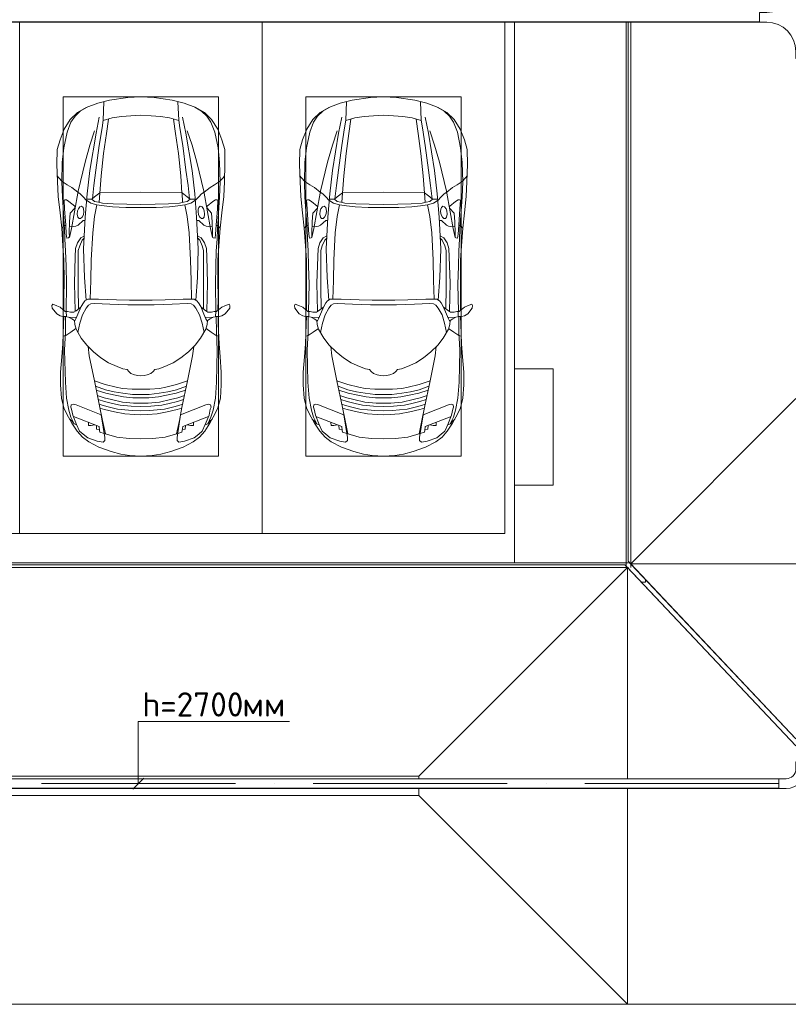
# Model space of a CAD drawing. Header units: millimetres. Extents: x -32229 to 192519, y -13689 to 125138.
# Tile 90 of 183: x 14135 to 22057, y 94200 to 104346. Entities that reach past the tile are written whole.
import ezdxf

# ---------------------------------------------------------------- set-up
doc = ezdxf.new("R2010")
doc.units = ezdxf.units.MM
doc.linetypes.add('ADSK_Осевая', pattern=[2800, 2000, -400, 0, -400])
doc.layers.add('A-DETL-____-OTLN', color=7, linetype='Continuous', lineweight=9, true_color=0x00a600)
for name, color, linetype, lineweight in [('A-DETL-GENF-OTLN', 7, 'Continuous', 18), ('A-FLOR-____-OTLN', 7, 'Continuous', 18), ('A-GENM-____-OTLN', 7, 'Continuous', 18), ('C-PRKG-____-OTLN', 7, 'Continuous', 18), ('E-CABL-TRAY-CNTR', 7, 'ADSK_Осевая', 18), ('E-CABL-TRAY-OTLN', 7, 'Continuous', 18), ('G-____-____-TEXT', 7, 'Continuous', 9), ('S-COLS-____-MCUT', 7, 'Continuous', 40)]:
    doc.layers.add(name, color=color, linetype=linetype, lineweight=lineweight)
doc.styles.add('ISOCPEUR', font='isocpeur.ttf', dxfattribs={"height": 250})

# ---------------------------------------------------------------- blocks, each defined once
blk = doc.blocks.new('АР_Машиноместо - 4900x2400_М__5300х2500_-V154--01 ЭЛ')
at = {"layer": 'A-DETL-GENF-OTLN', "color": 253, "lineweight": 13, "true_color": 0xaaaaaa}
for p, q in [((1133, -806), (1044, -819)), ((1250, -800), (1133, -806)), ((1250, -800), (1367, -806)), ((1367, -806), (1456, -819)), ((816, -891), (712, -946)), ((943, -845), (816, -891)), ((1044, -819), (943, -845)), ((1456, -819), (1557, -845)), ((1557, -845), (1684, -891)), ((1684, -891), (1788, -946)), ((647, -993), (593, -1057)), ((712, -946), (647, -993)), ((701, -989), (655, -1024)), ((800, -953), (701, -989)), ((859, -944), (800, -953)), ((841, -1226), (878, -991)), ((878, -959), (859, -944)), ((1000, -994), (871, -1031)), ((878, -991), (878, -959)), ((1127, -980), (1000, -994)), ((1250, -978), (1127, -980)), ((1250, -978), (1373, -980)), ((1373, -980), (1500, -994)), ((1500, -994), (1629, -1031)), ((1622, -959), (1641, -944)), ((1622, -991), (1622, -959)), ((1659, -1226), (1622, -991)), ((1641, -944), (1700, -953)), ((1700, -953), (1799, -989)), ((1788, -946), (1853, -993)), ((1799, -989), (1845, -1024)), ((1853, -993), (1907, -1057)), ((593, -1057), (539, -1140)), ((618, -1057), (587, -1126)), ((655, -1024), (618, -1057)), ((883, -1027), (854, -1167)), ((1617, -1027), (1646, -1167)), ((1845, -1024), (1882, -1057)), ((1882, -1057), (1913, -1126)), ((1907, -1057), (1961, -1140)), ((539, -1140), (487, -1232)), ((540, -1160), (516, -1180)), ((561, -1133), (540, -1160)), ((587, -1126), (548, -1220)), ((589, -1122), (561, -1133)), ((854, -1167), (827, -1301)), ((1646, -1167), (1673, -1301)), ((1911, -1122), (1939, -1133)), ((1913, -1126), (1952, -1220)), ((1939, -1133), (1960, -1160)), ((1960, -1160), (1984, -1180)), ((1961, -1140), (2013, -1232)), ((456, -1296), (431, -1397)), ((487, -1232), (456, -1296)), ((535, -1281), (527, -1305)), ((527, -1305), (532, -1326)), ((548, -1220), (535, -1281)), ((581, -1327), (841, -1226)), ((827, -1301), (770, -1576)), ((876, -1279), (828, -1294)), ((925, -1302), (859, -1321)), ((979, -1255), (876, -1279)), ((1007, -1284), (925, -1302)), ((1084, -1236), (979, -1255)), ((1084, -1275), (1007, -1284)), ((1148, -1312), (1035, -1323)), ((1183, -1227), (1084, -1236)), ((1159, -1268), (1084, -1275)), ((1250, -1309), (1148, -1312)), ((1250, -1267), (1159, -1268)), ((1250, -1224), (1183, -1227)), ((1250, -1224), (1317, -1227)), ((1250, -1267), (1341, -1268)), ((1250, -1309), (1352, -1312)), ((1317, -1227), (1416, -1236)), ((1341, -1268), (1416, -1275)), ((1352, -1312), (1465, -1323)), ((1416, -1236), (1521, -1255)), ((1416, -1275), (1493, -1284)), ((1493, -1284), (1575, -1302)), ((1521, -1255), (1624, -1279)), ((1575, -1302), (1641, -1321)), ((1624, -1279), (1672, -1294)), ((1919, -1327), (1659, -1226)), ((1673, -1301), (1730, -1576)), ((1952, -1220), (1965, -1281)), ((1965, -1281), (1973, -1305)), ((1973, -1305), (1968, -1326)), ((2013, -1232), (2044, -1296)), ((2044, -1296), (2069, -1397)), ((431, -1397), (422, -1534)), ((532, -1326), (554, -1333)), ((554, -1333), (581, -1327)), ((871, -1401), (800, -1425)), ((874, -1361), (810, -1383)), ((859, -1321), (820, -1334)), ((945, -1381), (871, -1401)), ((958, -1341), (874, -1361)), ((1059, -1355), (945, -1381)), ((1035, -1323), (958, -1341)), ((1070, -1410), (986, -1426)), ((1174, -1344), (1059, -1355)), ((1168, -1400), (1070, -1410)), ((1250, -1400), (1168, -1400)), ((1250, -1345), (1174, -1344)), ((1250, -1345), (1326, -1344)), ((1250, -1400), (1332, -1400)), ((1326, -1344), (1441, -1355)), ((1332, -1400), (1430, -1410)), ((1430, -1410), (1514, -1426)), ((1441, -1355), (1555, -1381)), ((1465, -1323), (1542, -1341)), ((1542, -1341), (1626, -1361)), ((1555, -1381), (1629, -1401)), ((1626, -1361), (1690, -1383)), ((1629, -1401), (1700, -1425)), ((1641, -1321), (1680, -1334)), ((1946, -1333), (1919, -1327)), ((1968, -1326), (1946, -1333)), ((2069, -1397), (2078, -1534)), ((884, -1481), (782, -1518)), ((887, -1447), (790, -1477)), ((995, -1509), (882, -1536)), ((973, -1460), (884, -1481)), ((986, -1426), (887, -1447)), ((1062, -1446), (973, -1460)), ((1060, -1496), (995, -1509)), ((1159, -1489), (1060, -1496)), ((1164, -1435), (1062, -1446)), ((1250, -1488), (1159, -1489)), ((1250, -1435), (1164, -1435)), ((1250, -1435), (1336, -1435)), ((1250, -1488), (1341, -1489)), ((1336, -1435), (1438, -1446)), ((1341, -1489), (1440, -1496)), ((1438, -1446), (1527, -1460)), ((1440, -1496), (1505, -1509)), ((1505, -1509), (1618, -1536)), ((1514, -1426), (1613, -1447)), ((1527, -1460), (1616, -1481)), ((1613, -1447), (1710, -1477)), ((1616, -1481), (1718, -1518)), ((422, -1534), (422, -1663)), ((770, -1576), (718, -1834)), ((882, -1536), (770, -1576)), ((1618, -1536), (1730, -1576)), ((1730, -1576), (1782, -1834)), ((2078, -1534), (2078, -1663)), ((422, -1663), (435, -1821)), ((1004, -1721), (917, -1761)), ((1065, -1700), (1004, -1721)), ((1107, -1690), (1065, -1700)), ((1124, -1671), (1107, -1690)), ((1147, -1651), (1124, -1671)), ((1185, -1636), (1147, -1651)), ((1218, -1629), (1185, -1636)), ((1218, -1629), (1250, -1627)), ((1282, -1629), (1250, -1627)), ((1282, -1629), (1315, -1636)), ((1315, -1636), (1353, -1651)), ((1353, -1651), (1376, -1671)), ((1376, -1671), (1393, -1690)), ((1393, -1690), (1435, -1700)), ((1435, -1700), (1496, -1721)), ((1496, -1721), (1583, -1761)), ((2078, -1663), (2065, -1821)), ((435, -1821), (445, -1957)), ((838, -1812), (761, -1872)), ((917, -1761), (838, -1812)), ((1583, -1761), (1662, -1812)), ((1662, -1812), (1739, -1872)), ((2065, -1821), (2055, -1957)), ((761, -1872), (691, -1942)), ((718, -1834), (706, -1927)), ((1739, -1872), (1809, -1942)), ((1782, -1834), (1794, -1927)), ((445, -1957), (453, -2159)), ((635, -2015), (581, -2106)), ((691, -1942), (635, -2015)), ((1809, -1942), (1865, -2015)), ((1865, -2015), (1919, -2106)), ((2055, -1957), (2047, -2159)), ((475, -2041), (448, -2034)), ((526, -2075), (475, -2041)), ((579, -2113), (526, -2075)), ((581, -2106), (567, -2154)), ((620, -2169), (600, -2073)), ((1880, -2169), (1900, -2073)), ((1919, -2106), (1933, -2154)), ((1921, -2113), (1974, -2075)), ((1974, -2075), (2025, -2041)), ((2025, -2041), (2052, -2034)), ((453, -2159), (455, -2239)), ((505, -2230), (468, -2239)), ((537, -2212), (505, -2230)), ((587, -2231), (510, -2227)), ((564, -2195), (537, -2212)), ((567, -2154), (564, -2195)), ((580, -2214), (565, -2186)), ((601, -2263), (580, -2214)), ((647, -2254), (620, -2169)), ((1853, -2254), (1880, -2169)), ((1899, -2263), (1920, -2214)), ((1913, -2231), (1990, -2227)), ((1920, -2214), (1935, -2186)), ((1933, -2154), (1936, -2195)), ((1936, -2195), (1963, -2212)), ((1963, -2212), (1995, -2230)), ((1995, -2230), (2032, -2239)), ((2047, -2159), (2045, -2239)), ((333, -2351), (335, -2322)), ((335, -2322), (382, -2266)), ((382, -2266), (417, -2243)), ((417, -2243), (445, -2239)), ((450, -2306), (417, -2334)), ((445, -2239), (482, -2239)), ((470, -2290), (450, -2306)), ((455, -2424), (456, -2301)), ((494, -2289), (470, -2290)), ((482, -2236), (479, -2289)), ((523, -2281), (494, -2289)), ((559, -2283), (523, -2281)), ((581, -2296), (559, -2283)), ((631, -2333), (581, -2296)), ((634, -2341), (601, -2263)), ((604, -2534), (606, -2315)), ((685, -2322), (647, -2254)), ((710, -2355), (685, -2322)), ((1790, -2355), (1815, -2322)), ((1815, -2322), (1853, -2254)), ((1866, -2341), (1899, -2263)), ((1869, -2333), (1919, -2296)), ((1896, -2534), (1894, -2315)), ((1919, -2296), (1941, -2283)), ((1941, -2283), (1977, -2281)), ((1977, -2281), (2006, -2289)), ((2006, -2289), (2030, -2290)), ((2018, -2236), (2021, -2289)), ((2055, -2239), (2018, -2239)), ((2030, -2290), (2050, -2306)), ((2045, -2424), (2044, -2301)), ((2050, -2306), (2083, -2334)), ((2083, -2243), (2055, -2239)), ((2118, -2266), (2083, -2243)), ((2165, -2322), (2118, -2266)), ((2167, -2351), (2165, -2322)), ((341, -2366), (333, -2351)), ((384, -2348), (341, -2366)), ((417, -2334), (384, -2348)), ((457, -2614), (455, -2424)), ((657, -2380), (634, -2341)), ((673, -2400), (657, -2380)), ((685, -2406), (668, -2638)), ((701, -2415), (673, -2400)), ((814, -2417), (701, -2415)), ((734, -2369), (710, -2355)), ((773, -2372), (734, -2369)), ((929, -2364), (773, -2372)), ((999, -2409), (814, -2417)), ((1115, -2359), (929, -2364)), ((1133, -2405), (999, -2409)), ((1250, -2358), (1115, -2359)), ((1250, -2407), (1133, -2405)), ((1250, -2358), (1385, -2359)), ((1250, -2407), (1367, -2405)), ((1367, -2405), (1501, -2409)), ((1385, -2359), (1571, -2364)), ((1501, -2409), (1686, -2417)), ((1571, -2364), (1727, -2372)), ((1686, -2417), (1799, -2415)), ((1727, -2372), (1766, -2369)), ((1766, -2369), (1790, -2355)), ((1799, -2415), (1827, -2400)), ((1815, -2406), (1832, -2638)), ((1827, -2400), (1843, -2380)), ((1843, -2380), (1866, -2341)), ((2043, -2614), (2045, -2424)), ((2083, -2334), (2116, -2348)), ((2116, -2348), (2159, -2366)), ((2159, -2366), (2167, -2351)), ((604, -2851), (604, -2534)), ((1896, -2851), (1896, -2534)), ((456, -2818), (457, -2614)), ((2044, -2818), (2043, -2614)), ((668, -2638), (659, -2936)), ((1832, -2638), (1841, -2936)), ((446, -2965), (456, -2818)), ((2054, -2965), (2044, -2818)), ((604, -2919), (604, -2851)), ((619, -2967), (604, -2919)), ((659, -2936), (676, -3260)), ((1841, -2936), (1824, -3260)), ((1881, -2967), (1896, -2919)), ((1896, -2919), (1896, -2851)), ((433, -3149), (446, -2965)), ((644, -3025), (619, -2967)), ((665, -3046), (644, -3025)), ((1835, -3046), (1856, -3025)), ((1856, -3025), (1881, -2967)), ((2067, -3149), (2054, -2965)), ((481, -3085), (475, -3180)), ((486, -3046), (481, -3085)), ((504, -3047), (486, -3046)), ((512, -3061), (504, -3047)), ((511, -3095), (512, -3061)), ((515, -3214), (511, -3095)), ((1985, -3214), (1989, -3095)), ((1988, -3061), (1996, -3047)), ((1989, -3095), (1988, -3061)), ((1996, -3047), (2014, -3046)), ((2014, -3046), (2019, -3085)), ((2019, -3085), (2025, -3180)), ((416, -3306), (433, -3149)), ((457, -3174), (433, -3148)), ((475, -3174), (457, -3174)), ((475, -3180), (462, -3347)), ((558, -3165), (514, -3168)), ((522, -3303), (515, -3214)), ((579, -3168), (558, -3165)), ((602, -3179), (579, -3168)), ((612, -3246), (600, -3262)), ((654, -3228), (602, -3179)), ((627, -3246), (612, -3246)), ((643, -3260), (627, -3246)), ((675, -3228), (654, -3228)), ((1825, -3228), (1846, -3228)), ((1846, -3228), (1898, -3179)), ((1857, -3260), (1873, -3246)), ((1873, -3246), (1888, -3246)), ((1888, -3246), (1900, -3262)), ((1898, -3179), (1921, -3168)), ((1921, -3168), (1942, -3165)), ((1942, -3165), (1986, -3168)), ((1978, -3303), (1985, -3214)), ((2025, -3174), (2043, -3174)), ((2025, -3180), (2038, -3347)), ((2043, -3174), (2067, -3148)), ((2084, -3306), (2067, -3148)), ((397, -3474), (416, -3306)), ((462, -3347), (457, -3435)), ((565, -3350), (522, -3303)), ((600, -3262), (594, -3293)), ((594, -3293), (597, -3327)), ((597, -3327), (605, -3347)), ((605, -3347), (620, -3369)), ((657, -3286), (643, -3260)), ((654, -3361), (659, -3344)), ((661, -3321), (657, -3286)), ((659, -3344), (661, -3321)), ((676, -3260), (696, -3503)), ((1824, -3260), (1804, -3503)), ((1839, -3321), (1843, -3286)), ((1841, -3344), (1839, -3321)), ((1846, -3361), (1841, -3344)), ((1843, -3286), (1857, -3260)), ((1895, -3347), (1880, -3369)), ((1903, -3327), (1895, -3347)), ((1900, -3262), (1906, -3293)), ((1906, -3293), (1903, -3327)), ((1935, -3350), (1978, -3303)), ((2038, -3347), (2043, -3435)), ((2103, -3474), (2084, -3306)), ((457, -3435), (466, -3441)), ((466, -3441), (482, -3439)), ((482, -3439), (508, -3423)), ((508, -3423), (567, -3375)), ((570, -3361), (565, -3350)), ((567, -3375), (570, -3361)), ((620, -3369), (639, -3373)), ((639, -3373), (654, -3361)), ((690, -3434), (655, -3470)), ((744, -3447), (691, -3447)), ((773, -3424), (744, -3447)), ((744, -3447), (773, -3472)), ((811, -3415), (773, -3424)), ((853, -3407), (811, -3415)), ((826, -3512), (821, -3413)), ((965, -3398), (853, -3407)), ((1103, -3394), (965, -3398)), ((1250, -3391), (1103, -3394)), ((1250, -3391), (1397, -3394)), ((1397, -3394), (1535, -3398)), ((1535, -3398), (1647, -3407)), ((1647, -3407), (1689, -3415)), ((1674, -3512), (1679, -3413)), ((1689, -3415), (1727, -3424)), ((1727, -3424), (1756, -3447)), ((1756, -3447), (1727, -3472)), ((1756, -3447), (1809, -3447)), ((1810, -3434), (1845, -3470)), ((1861, -3373), (1846, -3361)), ((1880, -3369), (1861, -3373)), ((1930, -3361), (1935, -3350)), ((1933, -3375), (1930, -3361)), ((1992, -3423), (1933, -3375)), ((2018, -3439), (1992, -3423)), ((2034, -3441), (2018, -3439)), ((2043, -3435), (2034, -3441)), ((390, -3630), (397, -3474)), ((598, -3519), (538, -3567)), ((625, -3501), (598, -3519)), ((655, -3470), (625, -3501)), ((773, -3472), (826, -3512)), ((840, -3688), (827, -3510)), ((1250, -3520), (827, -3517)), ((1250, -3520), (1673, -3517)), ((1660, -3688), (1673, -3510)), ((1727, -3472), (1674, -3512)), ((1845, -3470), (1875, -3501)), ((1875, -3501), (1902, -3519)), ((1902, -3519), (1962, -3567)), ((2110, -3630), (2103, -3474)), ((384, -3803), (390, -3630)), ((439, -3630), (404, -3666)), ((491, -3594), (439, -3630)), ((538, -3567), (491, -3594)), ((1962, -3567), (2009, -3594)), ((2009, -3594), (2061, -3630)), ((2061, -3630), (2096, -3666)), ((2116, -3803), (2110, -3630)), ((404, -3666), (388, -3688)), ((864, -3917), (840, -3688)), ((1636, -3917), (1660, -3688)), ((2096, -3666), (2112, -3688)), ((387, -3958), (384, -3803)), ((2113, -3958), (2116, -3803)), ((894, -4122), (864, -3917)), ((1606, -4122), (1636, -3917)), ((416, -4059), (387, -3958)), ((2084, -4059), (2113, -3958)), ((459, -4167), (416, -4059)), ((914, -4272), (894, -4122)), ((1586, -4272), (1606, -4122)), ((2041, -4167), (2084, -4059)), ((522, -4268), (459, -4167)), ((955, -4284), (861, -4259)), ((861, -4260), (869, -4451)), ((1545, -4284), (1639, -4259)), ((1639, -4260), (1631, -4451)), ((1978, -4268), (2041, -4167)), ((596, -4341), (522, -4268)), ((686, -4392), (596, -4341)), ((1050, -4297), (955, -4284)), ((1146, -4307), (1050, -4297)), ((1250, -4312), (1146, -4307)), ((1250, -4312), (1354, -4307)), ((1354, -4307), (1450, -4297)), ((1450, -4297), (1545, -4284)), ((1814, -4392), (1904, -4341)), ((1904, -4341), (1978, -4268)), ((804, -4437), (686, -4392)), ((927, -4467), (804, -4437)), ((1573, -4467), (1696, -4437)), ((1696, -4437), (1814, -4392)), ((1115, -4493), (927, -4467)), ((1250, -4500), (1115, -4493)), ((1250, -4500), (1385, -4493)), ((1385, -4493), (1573, -4467))]:
    blk.add_line(p, q, dxfattribs=at)
at = {"layer": 'A-DETL-GENF-OTLN', "color": 254, "lineweight": 13, "true_color": 0xd4d4d4}
for p, q in [((819, -1103), (554, -1208)), ((709, -1113), (708, -1147)), ((738, -1114), (709, -1113)), ((773, -1121), (738, -1114)), ((793, -1076), (791, -1115)), ((823, -1074), (793, -1076)), ((824, -1064), (819, -1103)), ((828, -1045), (824, -1064)), ((871, -1032), (828, -1045)), ((1629, -1032), (1672, -1045)), ((1672, -1045), (1676, -1064)), ((1676, -1064), (1681, -1103)), ((1677, -1074), (1707, -1076)), ((1681, -1103), (1946, -1208)), ((1707, -1076), (1709, -1115)), ((1727, -1121), (1762, -1114)), ((1762, -1114), (1791, -1113)), ((1791, -1113), (1792, -1147)), ((528, -1199), (507, -1274)), ((562, -1132), (528, -1199)), ((1938, -1132), (1972, -1199)), ((1972, -1199), (1993, -1274)), ((507, -1274), (483, -1396)), ((1993, -1274), (2017, -1396)), ((483, -1396), (471, -1561)), ((2017, -1396), (2029, -1561)), ((471, -1561), (463, -1890)), ((2029, -1561), (2037, -1890)), ((463, -1890), (472, -2078)), ((2037, -1890), (2028, -2078)), ((472, -2078), (474, -2239)), ((2028, -2078), (2026, -2239)), ((483, -2571), (478, -2290)), ((571, -2291), (564, -2581)), ((1929, -2291), (1936, -2581)), ((2017, -2571), (2022, -2290)), ((728, -2416), (734, -2607)), ((1772, -2416), (1766, -2607)), ((478, -2755), (483, -2571)), ((564, -2581), (572, -2853)), ((734, -2607), (738, -2818)), ((1766, -2607), (1762, -2818)), ((1936, -2581), (1928, -2853)), ((2022, -2755), (2017, -2571)), ((474, -2914), (478, -2755)), ((738, -2818), (753, -3099)), ((1762, -2818), (1747, -3099)), ((2026, -2914), (2022, -2755)), ((466, -3036), (474, -2914)), ((572, -2853), (576, -2937)), ((576, -2937), (595, -2998)), ((1924, -2937), (1905, -2998)), ((1928, -2853), (1924, -2937)), ((2034, -3036), (2026, -2914)), ((462, -3137), (466, -3036)), ((595, -2998), (629, -3048)), ((1905, -2998), (1871, -3048)), ((2038, -3137), (2034, -3036)), ((440, -3469), (462, -3137)), ((512, -3053), (533, -3146)), ((629, -3048), (667, -3070)), ((753, -3099), (772, -3268)), ((1747, -3099), (1728, -3268)), ((1871, -3048), (1833, -3070)), ((1988, -3053), (1967, -3146)), ((2060, -3469), (2038, -3137)), ((533, -3146), (564, -3316)), ((1967, -3146), (1936, -3316)), ((564, -3316), (602, -3530)), ((772, -3268), (797, -3388)), ((1728, -3268), (1703, -3388)), ((1936, -3316), (1898, -3530)), ((735, -3406), (688, -3436)), ((797, -3388), (735, -3406)), ((870, -3377), (797, -3388)), ((957, -3369), (870, -3377)), ((1093, -3361), (957, -3369)), ((1250, -3361), (1093, -3361)), ((1250, -3361), (1407, -3361)), ((1407, -3361), (1543, -3369)), ((1543, -3369), (1630, -3377)), ((1630, -3377), (1703, -3388)), ((1703, -3388), (1765, -3406)), ((1765, -3406), (1812, -3436)), ((434, -3624), (440, -3469)), ((602, -3530), (674, -3827)), ((696, -3503), (723, -3742)), ((749, -3451), (765, -3589)), ((1751, -3451), (1735, -3589)), ((1804, -3503), (1777, -3742)), ((1898, -3530), (1826, -3827)), ((2066, -3624), (2060, -3469)), ((439, -3823), (434, -3624)), ((765, -3589), (786, -3747)), ((1735, -3589), (1714, -3747)), ((2061, -3823), (2066, -3624)), ((723, -3742), (787, -4128)), ((786, -3747), (819, -4001)), ((1714, -3747), (1681, -4001)), ((1777, -3742), (1713, -4128)), ((455, -3977), (439, -3823)), ((674, -3827), (723, -4002)), ((1826, -3827), (1777, -4002)), ((2045, -3977), (2061, -3823)), ((489, -4138), (455, -3977)), ((723, -4002), (772, -4150)), ((819, -4001), (849, -4183)), ((1681, -4001), (1651, -4183)), ((1777, -4002), (1728, -4150)), ((2011, -4138), (2045, -3977)), ((528, -4240), (489, -4138)), ((787, -4128), (821, -4290)), ((1713, -4128), (1679, -4290)), ((1972, -4240), (2011, -4138)), ((571, -4303), (528, -4240)), ((849, -4183), (861, -4260)), ((1651, -4183), (1639, -4260)), ((1929, -4303), (1972, -4240)), ((625, -4355), (571, -4303)), ((696, -4396), (625, -4355)), ((1804, -4396), (1875, -4355)), ((1875, -4355), (1929, -4303))]:
    blk.add_line(p, q, dxfattribs=at)
at = {"layer": 'C-PRKG-____-OTLN', "color": 253, "lineweight": 13, "true_color": 0xaaaaaa}
for p, q in [((2500, 0), (0, 0)), ((0, 0), (0, -5270)), ((2500, 0), (2500, -5270)), ((450, -800), (450, -4500)), ((450, -800), (2050, -800)), ((2050, -800), (2050, -4500)), ((450, -4500), (2050, -4500))]:
    blk.add_line(p, q, dxfattribs=at)
blk = doc.blocks.new('АР_Машиноместо - 4900x2400_М__5300х2500_-V153--01 ЭЛ')
at = {"layer": 'A-DETL-GENF-OTLN', "color": 253, "lineweight": 13, "true_color": 0xaaaaaa}
for p, q in [((927, 4467), (804, 4437)), ((1115, 4493), (927, 4467)), ((1250, 4500), (1115, 4493)), ((1250, 4500), (1385, 4493)), ((1385, 4493), (1573, 4467)), ((1573, 4467), (1696, 4437)), ((686, 4392), (596, 4341)), ((804, 4437), (686, 4392)), ((861, 4260), (869, 4451)), ((1639, 4260), (1631, 4451)), ((1696, 4437), (1814, 4392)), ((1814, 4392), (1904, 4341)), ((522, 4268), (459, 4167)), ((596, 4341), (522, 4268)), ((955, 4284), (861, 4259)), ((914, 4272), (894, 4122)), ((1050, 4297), (955, 4284)), ((1146, 4307), (1050, 4297)), ((1250, 4312), (1146, 4307)), ((1250, 4312), (1354, 4307)), ((1354, 4307), (1450, 4297)), ((1450, 4297), (1545, 4284)), ((1545, 4284), (1639, 4259)), ((1586, 4272), (1606, 4122)), ((1904, 4341), (1978, 4268)), ((1978, 4268), (2041, 4167)), ((459, 4167), (416, 4059)), ((2041, 4167), (2084, 4059)), ((416, 4059), (387, 3958)), ((894, 4122), (864, 3917)), ((1606, 4122), (1636, 3917)), ((2084, 4059), (2113, 3958)), ((387, 3958), (384, 3803)), ((2113, 3958), (2116, 3803)), ((864, 3917), (840, 3688)), ((1636, 3917), (1660, 3688)), ((384, 3803), (390, 3630)), ((2116, 3803), (2110, 3630)), ((404, 3666), (388, 3688)), ((439, 3630), (404, 3666)), ((840, 3688), (827, 3510)), ((1660, 3688), (1673, 3510)), ((2061, 3630), (2096, 3666)), ((2096, 3666), (2112, 3688)), ((390, 3630), (397, 3474)), ((491, 3594), (439, 3630)), ((538, 3567), (491, 3594)), ((598, 3519), (538, 3567)), ((1902, 3519), (1962, 3567)), ((1962, 3567), (2009, 3594)), ((2009, 3594), (2061, 3630)), ((2110, 3630), (2103, 3474)), ((397, 3474), (416, 3306)), ((625, 3501), (598, 3519)), ((655, 3470), (625, 3501)), ((690, 3434), (655, 3470)), ((676, 3260), (696, 3503)), ((744, 3447), (773, 3472)), ((773, 3472), (826, 3512)), ((826, 3512), (821, 3413)), ((1250, 3520), (827, 3517)), ((1250, 3520), (1673, 3517)), ((1674, 3512), (1679, 3413)), ((1727, 3472), (1674, 3512)), ((1756, 3447), (1727, 3472)), ((1824, 3260), (1804, 3503)), ((1810, 3434), (1845, 3470)), ((1845, 3470), (1875, 3501)), ((1875, 3501), (1902, 3519)), ((2103, 3474), (2084, 3306)), ((457, 3435), (466, 3441)), ((462, 3347), (457, 3435)), ((466, 3441), (482, 3439)), ((482, 3439), (508, 3423)), ((508, 3423), (567, 3375)), ((565, 3350), (522, 3303)), ((570, 3361), (565, 3350)), ((567, 3375), (570, 3361)), ((605, 3347), (620, 3369)), ((620, 3369), (639, 3373)), ((639, 3373), (654, 3361)), ((654, 3361), (659, 3344)), ((744, 3447), (691, 3447)), ((773, 3424), (744, 3447)), ((811, 3415), (773, 3424)), ((853, 3407), (811, 3415)), ((965, 3398), (853, 3407)), ((1103, 3394), (965, 3398)), ((1250, 3391), (1103, 3394)), ((1250, 3391), (1397, 3394)), ((1397, 3394), (1535, 3398)), ((1535, 3398), (1647, 3407)), ((1647, 3407), (1689, 3415)), ((1689, 3415), (1727, 3424)), ((1727, 3424), (1756, 3447)), ((1756, 3447), (1809, 3447)), ((1846, 3361), (1841, 3344)), ((1861, 3373), (1846, 3361)), ((1880, 3369), (1861, 3373)), ((1895, 3347), (1880, 3369)), ((1933, 3375), (1930, 3361)), ((1930, 3361), (1935, 3350)), ((1992, 3423), (1933, 3375)), ((1935, 3350), (1978, 3303)), ((2018, 3439), (1992, 3423)), ((2034, 3441), (2018, 3439)), ((2043, 3435), (2034, 3441)), ((2038, 3347), (2043, 3435)), ((416, 3306), (433, 3149)), ((475, 3180), (462, 3347)), ((522, 3303), (515, 3214)), ((594, 3293), (597, 3327)), ((600, 3262), (594, 3293)), ((597, 3327), (605, 3347)), ((612, 3246), (600, 3262)), ((643, 3260), (627, 3246)), ((657, 3286), (643, 3260)), ((661, 3321), (657, 3286)), ((659, 3344), (661, 3321)), ((659, 2936), (676, 3260)), ((1841, 2936), (1824, 3260)), ((1841, 3344), (1839, 3321)), ((1839, 3321), (1843, 3286)), ((1843, 3286), (1857, 3260)), ((1857, 3260), (1873, 3246)), ((1888, 3246), (1900, 3262)), ((1903, 3327), (1895, 3347)), ((1900, 3262), (1906, 3293)), ((1906, 3293), (1903, 3327)), ((1978, 3303), (1985, 3214)), ((2025, 3180), (2038, 3347)), ((2084, 3306), (2067, 3148)), ((457, 3174), (433, 3148)), ((433, 3149), (446, 2965)), ((475, 3174), (457, 3174)), ((481, 3085), (475, 3180)), ((515, 3214), (511, 3095)), ((558, 3165), (514, 3168)), ((579, 3168), (558, 3165)), ((602, 3179), (579, 3168)), ((654, 3228), (602, 3179)), ((627, 3246), (612, 3246)), ((675, 3228), (654, 3228)), ((1825, 3228), (1846, 3228)), ((1846, 3228), (1898, 3179)), ((1873, 3246), (1888, 3246)), ((1898, 3179), (1921, 3168)), ((1921, 3168), (1942, 3165)), ((1942, 3165), (1986, 3168)), ((1985, 3214), (1989, 3095)), ((2019, 3085), (2025, 3180)), ((2025, 3174), (2043, 3174)), ((2043, 3174), (2067, 3148)), ((2067, 3149), (2054, 2965)), ((486, 3046), (481, 3085)), ((504, 3047), (486, 3046)), ((512, 3061), (504, 3047)), ((511, 3095), (512, 3061)), ((665, 3046), (644, 3025)), ((1835, 3046), (1856, 3025)), ((1989, 3095), (1988, 3061)), ((1988, 3061), (1996, 3047)), ((1996, 3047), (2014, 3046)), ((2014, 3046), (2019, 3085)), ((446, 2965), (456, 2818)), ((619, 2967), (604, 2919)), ((644, 3025), (619, 2967)), ((1856, 3025), (1881, 2967)), ((1881, 2967), (1896, 2919)), ((2054, 2965), (2044, 2818)), ((604, 2919), (604, 2851)), ((604, 2851), (604, 2534)), ((668, 2638), (659, 2936)), ((1832, 2638), (1841, 2936)), ((1896, 2919), (1896, 2851)), ((1896, 2851), (1896, 2534)), ((456, 2818), (457, 2614)), ((2044, 2818), (2043, 2614)), ((685, 2406), (668, 2638)), ((1815, 2406), (1832, 2638)), ((457, 2614), (455, 2424)), ((2043, 2614), (2045, 2424)), ((604, 2534), (606, 2315)), ((1896, 2534), (1894, 2315)), ((341, 2366), (333, 2351)), ((333, 2351), (335, 2322)), ((384, 2348), (341, 2366)), ((417, 2334), (384, 2348)), ((450, 2306), (417, 2334)), ((455, 2424), (456, 2301)), ((634, 2341), (601, 2263)), ((657, 2380), (634, 2341)), ((673, 2400), (657, 2380)), ((701, 2415), (673, 2400)), ((710, 2355), (685, 2322)), ((814, 2417), (701, 2415)), ((734, 2369), (710, 2355)), ((773, 2372), (734, 2369)), ((929, 2364), (773, 2372)), ((999, 2409), (814, 2417)), ((1115, 2359), (929, 2364)), ((1133, 2405), (999, 2409)), ((1250, 2358), (1115, 2359)), ((1250, 2407), (1133, 2405)), ((1250, 2407), (1367, 2405)), ((1250, 2358), (1385, 2359)), ((1367, 2405), (1501, 2409)), ((1385, 2359), (1571, 2364)), ((1501, 2409), (1686, 2417)), ((1571, 2364), (1727, 2372)), ((1686, 2417), (1799, 2415)), ((1727, 2372), (1766, 2369)), ((1766, 2369), (1790, 2355)), ((1790, 2355), (1815, 2322)), ((1799, 2415), (1827, 2400)), ((1827, 2400), (1843, 2380)), ((1843, 2380), (1866, 2341)), ((1866, 2341), (1899, 2263)), ((2045, 2424), (2044, 2301)), ((2050, 2306), (2083, 2334)), ((2083, 2334), (2116, 2348)), ((2116, 2348), (2159, 2366)), ((2159, 2366), (2167, 2351)), ((2167, 2351), (2165, 2322)), ((335, 2322), (382, 2266)), ((382, 2266), (417, 2243)), ((417, 2243), (445, 2239)), ((445, 2239), (482, 2239)), ((470, 2290), (450, 2306)), ((453, 2159), (455, 2239)), ((505, 2230), (468, 2239)), ((494, 2289), (470, 2290)), ((482, 2236), (479, 2289)), ((523, 2281), (494, 2289)), ((559, 2283), (523, 2281)), ((581, 2296), (559, 2283)), ((601, 2263), (580, 2214)), ((631, 2333), (581, 2296)), ((647, 2254), (620, 2169)), ((685, 2322), (647, 2254)), ((1815, 2322), (1853, 2254)), ((1853, 2254), (1880, 2169)), ((1869, 2333), (1919, 2296)), ((1899, 2263), (1920, 2214)), ((1919, 2296), (1941, 2283)), ((1941, 2283), (1977, 2281)), ((1977, 2281), (2006, 2289)), ((1995, 2230), (2032, 2239)), ((2006, 2289), (2030, 2290)), ((2018, 2236), (2021, 2289)), ((2055, 2239), (2018, 2239)), ((2030, 2290), (2050, 2306)), ((2047, 2159), (2045, 2239)), ((2083, 2243), (2055, 2239)), ((2118, 2266), (2083, 2243)), ((2165, 2322), (2118, 2266)), ((445, 1957), (453, 2159)), ((537, 2212), (505, 2230)), ((587, 2231), (510, 2227)), ((564, 2195), (537, 2212)), ((567, 2154), (564, 2195)), ((580, 2214), (565, 2186)), ((581, 2106), (567, 2154)), ((620, 2169), (600, 2073)), ((1880, 2169), (1900, 2073)), ((1913, 2231), (1990, 2227)), ((1919, 2106), (1933, 2154)), ((1920, 2214), (1935, 2186)), ((1933, 2154), (1936, 2195)), ((1936, 2195), (1963, 2212)), ((1963, 2212), (1995, 2230)), ((2055, 1957), (2047, 2159)), ((475, 2041), (448, 2034)), ((526, 2075), (475, 2041)), ((579, 2113), (526, 2075)), ((635, 2015), (581, 2106)), ((1865, 2015), (1919, 2106)), ((1921, 2113), (1974, 2075)), ((1974, 2075), (2025, 2041)), ((2025, 2041), (2052, 2034)), ((435, 1821), (445, 1957)), ((691, 1942), (635, 2015)), ((761, 1872), (691, 1942)), ((1739, 1872), (1809, 1942)), ((1809, 1942), (1865, 2015)), ((2065, 1821), (2055, 1957)), ((718, 1834), (706, 1927)), ((770, 1576), (718, 1834)), ((838, 1812), (761, 1872)), ((1662, 1812), (1739, 1872)), ((1730, 1576), (1782, 1834)), ((1782, 1834), (1794, 1927)), ((422, 1663), (435, 1821)), ((917, 1761), (838, 1812)), ((1004, 1721), (917, 1761)), ((1496, 1721), (1583, 1761)), ((1583, 1761), (1662, 1812)), ((2078, 1663), (2065, 1821)), ((422, 1534), (422, 1663)), ((1065, 1700), (1004, 1721)), ((1107, 1690), (1065, 1700)), ((1124, 1671), (1107, 1690)), ((1147, 1651), (1124, 1671)), ((1185, 1636), (1147, 1651)), ((1218, 1629), (1185, 1636)), ((1218, 1629), (1250, 1627)), ((1282, 1629), (1250, 1627)), ((1282, 1629), (1315, 1636)), ((1315, 1636), (1353, 1651)), ((1353, 1651), (1376, 1671)), ((1376, 1671), (1393, 1690)), ((1393, 1690), (1435, 1700)), ((1435, 1700), (1496, 1721)), ((2078, 1534), (2078, 1663)), ((431, 1397), (422, 1534)), ((827, 1301), (770, 1576)), ((882, 1536), (770, 1576)), ((995, 1509), (882, 1536)), ((1505, 1509), (1618, 1536)), ((1618, 1536), (1730, 1576)), ((1673, 1301), (1730, 1576)), ((2069, 1397), (2078, 1534)), ((884, 1481), (782, 1518)), ((887, 1447), (790, 1477)), ((871, 1401), (800, 1425)), ((973, 1460), (884, 1481)), ((986, 1426), (887, 1447)), ((1062, 1446), (973, 1460)), ((1070, 1410), (986, 1426)), ((1060, 1496), (995, 1509)), ((1159, 1489), (1060, 1496)), ((1164, 1435), (1062, 1446)), ((1250, 1488), (1159, 1489)), ((1250, 1435), (1164, 1435)), ((1250, 1488), (1341, 1489)), ((1250, 1435), (1336, 1435)), ((1336, 1435), (1438, 1446)), ((1341, 1489), (1440, 1496)), ((1430, 1410), (1514, 1426)), ((1438, 1446), (1527, 1460)), ((1440, 1496), (1505, 1509)), ((1514, 1426), (1613, 1447)), ((1527, 1460), (1616, 1481)), ((1613, 1447), (1710, 1477)), ((1616, 1481), (1718, 1518)), ((1629, 1401), (1700, 1425)), ((456, 1296), (431, 1397)), ((527, 1305), (532, 1326)), ((532, 1326), (554, 1333)), ((554, 1333), (581, 1327)), ((581, 1327), (841, 1226)), ((874, 1361), (810, 1383)), ((859, 1321), (820, 1334)), ((925, 1302), (859, 1321)), ((945, 1381), (871, 1401)), ((958, 1341), (874, 1361)), ((1059, 1355), (945, 1381)), ((1035, 1323), (958, 1341)), ((1148, 1312), (1035, 1323)), ((1174, 1344), (1059, 1355)), ((1168, 1400), (1070, 1410)), ((1250, 1400), (1168, 1400)), ((1250, 1345), (1174, 1344)), ((1250, 1400), (1332, 1400)), ((1250, 1345), (1326, 1344)), ((1326, 1344), (1441, 1355)), ((1332, 1400), (1430, 1410)), ((1352, 1312), (1465, 1323)), ((1441, 1355), (1555, 1381)), ((1465, 1323), (1542, 1341)), ((1542, 1341), (1626, 1361)), ((1555, 1381), (1629, 1401)), ((1575, 1302), (1641, 1321)), ((1626, 1361), (1690, 1383)), ((1641, 1321), (1680, 1334)), ((1919, 1327), (1659, 1226)), ((1946, 1333), (1919, 1327)), ((1968, 1326), (1946, 1333)), ((1973, 1305), (1968, 1326)), ((2044, 1296), (2069, 1397)), ((487, 1232), (456, 1296)), ((539, 1140), (487, 1232)), ((535, 1281), (527, 1305)), ((548, 1220), (535, 1281)), ((587, 1126), (548, 1220)), ((854, 1167), (827, 1301)), ((876, 1279), (828, 1294)), ((841, 1226), (878, 991)), ((979, 1255), (876, 1279)), ((1007, 1284), (925, 1302)), ((1084, 1236), (979, 1255)), ((1084, 1275), (1007, 1284)), ((1159, 1268), (1084, 1275)), ((1183, 1227), (1084, 1236)), ((1250, 1309), (1148, 1312)), ((1250, 1267), (1159, 1268)), ((1250, 1224), (1183, 1227)), ((1250, 1309), (1352, 1312)), ((1250, 1267), (1341, 1268)), ((1250, 1224), (1317, 1227)), ((1317, 1227), (1416, 1236)), ((1341, 1268), (1416, 1275)), ((1416, 1275), (1493, 1284)), ((1416, 1236), (1521, 1255)), ((1493, 1284), (1575, 1302)), ((1521, 1255), (1624, 1279)), ((1659, 1226), (1622, 991)), ((1624, 1279), (1672, 1294)), ((1646, 1167), (1673, 1301)), ((1913, 1126), (1952, 1220)), ((1952, 1220), (1965, 1281)), ((1961, 1140), (2013, 1232)), ((1965, 1281), (1973, 1305)), ((2013, 1232), (2044, 1296)), ((540, 1160), (516, 1180)), ((593, 1057), (539, 1140)), ((561, 1133), (540, 1160)), ((589, 1122), (561, 1133)), ((618, 1057), (587, 1126)), ((883, 1027), (854, 1167)), ((1617, 1027), (1646, 1167)), ((1882, 1057), (1913, 1126)), ((1907, 1057), (1961, 1140)), ((1911, 1122), (1939, 1133)), ((1939, 1133), (1960, 1160)), ((1960, 1160), (1984, 1180)), ((647, 993), (593, 1057)), ((655, 1024), (618, 1057)), ((701, 989), (655, 1024)), ((1000, 994), (871, 1031)), ((1500, 994), (1629, 1031)), ((1799, 989), (1845, 1024)), ((1845, 1024), (1882, 1057)), ((1853, 993), (1907, 1057)), ((712, 946), (647, 993)), ((800, 953), (701, 989)), ((816, 891), (712, 946)), ((859, 944), (800, 953)), ((878, 959), (859, 944)), ((878, 991), (878, 959)), ((1127, 980), (1000, 994)), ((1250, 978), (1127, 980)), ((1250, 978), (1373, 980)), ((1373, 980), (1500, 994)), ((1622, 991), (1622, 959)), ((1622, 959), (1641, 944)), ((1641, 944), (1700, 953)), ((1684, 891), (1788, 946)), ((1700, 953), (1799, 989)), ((1788, 946), (1853, 993)), ((943, 845), (816, 891)), ((1044, 819), (943, 845)), ((1133, 806), (1044, 819)), ((1367, 806), (1456, 819)), ((1456, 819), (1557, 845)), ((1557, 845), (1684, 891)), ((1250, 800), (1133, 806)), ((1250, 800), (1367, 806))]:
    blk.add_line(p, q, dxfattribs=at)
at = {"layer": 'A-DETL-GENF-OTLN', "color": 254, "lineweight": 13, "true_color": 0xd4d4d4}
for p, q in [((696, 4396), (625, 4355)), ((1804, 4396), (1875, 4355)), ((571, 4303), (528, 4240)), ((625, 4355), (571, 4303)), ((787, 4128), (821, 4290)), ((1713, 4128), (1679, 4290)), ((1875, 4355), (1929, 4303)), ((1929, 4303), (1972, 4240)), ((528, 4240), (489, 4138)), ((819, 4001), (849, 4183)), ((849, 4183), (861, 4260)), ((1651, 4183), (1639, 4260)), ((1681, 4001), (1651, 4183)), ((1972, 4240), (2011, 4138)), ((489, 4138), (455, 3977)), ((723, 4002), (772, 4150)), ((723, 3742), (787, 4128)), ((1777, 3742), (1713, 4128)), ((1777, 4002), (1728, 4150)), ((2011, 4138), (2045, 3977)), ((455, 3977), (439, 3823)), ((674, 3827), (723, 4002)), ((786, 3747), (819, 4001)), ((1714, 3747), (1681, 4001)), ((1826, 3827), (1777, 4002)), ((2045, 3977), (2061, 3823)), ((439, 3823), (434, 3624)), ((602, 3530), (674, 3827)), ((1898, 3530), (1826, 3827)), ((2061, 3823), (2066, 3624)), ((696, 3503), (723, 3742)), ((765, 3589), (786, 3747)), ((1735, 3589), (1714, 3747)), ((1804, 3503), (1777, 3742)), ((434, 3624), (440, 3469)), ((749, 3451), (765, 3589)), ((1751, 3451), (1735, 3589)), ((2066, 3624), (2060, 3469)), ((440, 3469), (462, 3137)), ((564, 3316), (602, 3530)), ((1936, 3316), (1898, 3530)), ((2060, 3469), (2038, 3137)), ((735, 3406), (688, 3436)), ((797, 3388), (735, 3406)), ((772, 3268), (797, 3388)), ((870, 3377), (797, 3388)), ((957, 3369), (870, 3377)), ((1093, 3361), (957, 3369)), ((1250, 3361), (1093, 3361)), ((1250, 3361), (1407, 3361)), ((1407, 3361), (1543, 3369)), ((1543, 3369), (1630, 3377)), ((1630, 3377), (1703, 3388)), ((1703, 3388), (1765, 3406)), ((1728, 3268), (1703, 3388)), ((1765, 3406), (1812, 3436)), ((533, 3146), (564, 3316)), ((753, 3099), (772, 3268)), ((1747, 3099), (1728, 3268)), ((1967, 3146), (1936, 3316)), ((512, 3053), (533, 3146)), ((1988, 3053), (1967, 3146)), ((462, 3137), (466, 3036)), ((595, 2998), (629, 3048)), ((629, 3048), (667, 3070)), ((738, 2818), (753, 3099)), ((1762, 2818), (1747, 3099)), ((1871, 3048), (1833, 3070)), ((1905, 2998), (1871, 3048)), ((2038, 3137), (2034, 3036)), ((466, 3036), (474, 2914)), ((576, 2937), (595, 2998)), ((1924, 2937), (1905, 2998)), ((2034, 3036), (2026, 2914)), ((474, 2914), (478, 2755)), ((564, 2581), (572, 2853)), ((572, 2853), (576, 2937)), ((1928, 2853), (1924, 2937)), ((1936, 2581), (1928, 2853)), ((2026, 2914), (2022, 2755)), ((478, 2755), (483, 2571)), ((734, 2607), (738, 2818)), ((1766, 2607), (1762, 2818)), ((2022, 2755), (2017, 2571)), ((483, 2571), (478, 2290)), ((571, 2291), (564, 2581)), ((728, 2416), (734, 2607)), ((1772, 2416), (1766, 2607)), ((1929, 2291), (1936, 2581)), ((2017, 2571), (2022, 2290)), ((472, 2078), (474, 2239)), ((2028, 2078), (2026, 2239)), ((463, 1890), (472, 2078)), ((2037, 1890), (2028, 2078)), ((471, 1561), (463, 1890)), ((2029, 1561), (2037, 1890)), ((483, 1396), (471, 1561)), ((2017, 1396), (2029, 1561)), ((507, 1274), (483, 1396)), ((1993, 1274), (2017, 1396)), ((528, 1199), (507, 1274)), ((1972, 1199), (1993, 1274)), ((562, 1132), (528, 1199)), ((819, 1103), (554, 1208)), ((709, 1113), (708, 1147)), ((773, 1121), (738, 1114)), ((1681, 1103), (1946, 1208)), ((1727, 1121), (1762, 1114)), ((1791, 1113), (1792, 1147)), ((1938, 1132), (1972, 1199)), ((738, 1114), (709, 1113)), ((793, 1076), (791, 1115)), ((823, 1074), (793, 1076)), ((824, 1064), (819, 1103)), ((828, 1045), (824, 1064)), ((871, 1032), (828, 1045)), ((1629, 1032), (1672, 1045)), ((1672, 1045), (1676, 1064)), ((1676, 1064), (1681, 1103)), ((1677, 1074), (1707, 1076)), ((1707, 1076), (1709, 1115)), ((1762, 1114), (1791, 1113))]:
    blk.add_line(p, q, dxfattribs=at)
at = {"layer": 'C-PRKG-____-OTLN', "color": 253, "lineweight": 13, "true_color": 0xaaaaaa}
for p, q in [((0, 0), (0, 5270)), ((2500, 0), (2500, 5270)), ((450, 4500), (2050, 4500)), ((450, 800), (450, 4500)), ((2050, 800), (2050, 4500)), ((450, 800), (2050, 800)), ((2500, 0), (0, 0))]:
    blk.add_line(p, q, dxfattribs=at)
blk = doc.blocks.new('АР-Заполнение деф_ шва - Д_ш_-4492660--01 ЭЛ')
at = {"layer": 'A-GENM-____-OTLN', "color": 253, "lineweight": 13, "true_color": 0xaaaaaa}
for p, q in [((29575, 25), (40326, 25)), ((29575, -25), (40326, -25))]:
    blk.add_line(p, q, dxfattribs=at)
blk = doc.blocks.new('АР-Заполнение деф_ шва - Д_ш_-5402230--01 ЭЛ')
at = {"layer": 'A-GENM-____-OTLN', "color": 253, "lineweight": 13, "true_color": 0xaaaaaa}
for p, q in [((15615, 25), (21235, 25)), ((15615, -25), (21235, -25))]:
    blk.add_line(p, q, dxfattribs=at)
blk = doc.blocks.new('АР-Заполнение деф_ шва - Д_ш_-4492661--01 ЭЛ')
at = {"layer": 'A-GENM-____-OTLN', "color": 253, "lineweight": 13, "true_color": 0xaaaaaa}
for p, q in [((0, 25), (3518, 25)), ((3663, 25), (6200, 25)), ((0, -25), (3571, -25)), ((3716, -25), (6200, -25))]:
    blk.add_line(p, q, dxfattribs=at)
blk = doc.blocks.new('АР-Заполнение деф_ шва - Д_ш__Пристенный-V221--01 ЭЛ')
at = {"layer": 'A-GENM-____-OTLN', "color": 253, "lineweight": 13, "true_color": 0xaaaaaa}
blk.add_line((0, 25), (400, 25), dxfattribs=at)
blk = doc.blocks.new('Наметкина 10_РД_АР_П_отсоединено_rvt-1--01 ЭЛ')
at = {"layer": 'A-FLOR-____-OTLN', "color": 253, "lineweight": 13, "true_color": 0xaaaaaa}
for p, q in [((19235, 104320), (19235, 100750)), ((20385, 98750), (20385, 104320)), ((20405, 104320), (20405, 98768)), ((20435, 98740), (20435, 104320)), ((20435, 98740), (22136, 100441)), ((19235, 99550), (19235, 98750)), ((19235, 98750), (9661, 98750)), ((20373, 98730), (9661, 98730)), ((19235, 98750), (20385, 98750)), ((20401, 98700), (20373, 98730)), ((20405, 98768), (20435, 98736)), ((22135, 98740), (20435, 98740)), ((22135, 98740), (20435, 98740)), ((20435, 98740), (20435, 98736)), ((20435, 98736), (22135, 96937)), ((9661, 98700), (20400, 98700)), ((18250, 96550), (20400, 98700)), ((20400, 98700), (20400, 96525)), ((20401, 98700), (20401, 96525)), ((22135, 96864), (20401, 98700)), ((20543, 98550), (20585, 98550)), ((20585, 98550), (20585, 98578)), ((9661, 96550), (18250, 96550)), ((18250, 96525), (18250, 96550)), ((18250, 96350), (18250, 96425)), ((20400, 96425), (20400, 94200)), ((20401, 96425), (20400, 94200)), ((9661, 96350), (18250, 96350)), ((20400, 94200), (18250, 96350)), ((20400, 94200), (9661, 94200)), ((20400, 94200), (24651, 94200))]:
    blk.add_line(p, q, dxfattribs=at)
at = {"layer": 'S-COLS-____-MCUT', "color": 253, "lineweight": 15, "true_color": 0xaaaaaa}
for p, q in [((19635, 100750), (19235, 100750)), ((19235, 100750), (19235, 99550)), ((19635, 99550), (19635, 100750)), ((19235, 99550), (19635, 99550))]:
    blk.add_line(p, q, dxfattribs=at)
at = {"layer": 'A-GENM-____-OTLN', "color": 253, "lineweight": 13, "true_color": 0xaaaaaa}
for name, p, rotation in [('АР-Заполнение деф_ шва - Д_ш_-5402230--01 ЭЛ', (20410, 119935), 270), ('АР-Заполнение деф_ шва - Д_ш_-4492661--01 ЭЛ', (24669, 94218), 133.363422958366)]:
    blk.add_blockref(name, p, dxfattribs=dict(at, rotation=rotation))
for name, p in [('АР-Заполнение деф_ шва - Д_ш_-4492660--01 ЭЛ', (-19915, 98725)), ('АР-Заполнение деф_ шва - Д_ш__Пристенный-V221--01 ЭЛ', (18835, 94175))]:
    blk.add_blockref(name, p, dxfattribs=at)
at = {"layer": 'C-PRKG-____-OTLN', "color": 253, "lineweight": 13, "true_color": 0xaaaaaa, "rotation": 180}
for p in [(14135, 99050), (19135, 99050)]:
    blk.add_blockref('АР_Машиноместо - 4900x2400_М__5300х2500_-V154--01 ЭЛ', p, dxfattribs=at)
at = {"layer": 'C-PRKG-____-OTLN', "color": 253, "lineweight": 13, "true_color": 0xaaaaaa}
blk.add_blockref('АР_Машиноместо - 4900x2400_М__5300х2500_-V153--01 ЭЛ', (14135, 99050), dxfattribs=at)
blk = doc.blocks.new('M_Горизонтальный изгиб-колено для канального - Стандартное-1473406--01 ЭЛ')
at = {"layer": 'E-CABL-TRAY-OTLN', "color": 150, "true_color": 0x0080ff}
for p, q in [((50, 225), (-50, 225)), ((-50, 225), (-50, 150)), ((50, 150), (50, 225)), ((-225, -50), (-225, 50)), ((-225, 50), (-150, 50)), ((-150, -50), (-225, -50))]:
    blk.add_line(p, q, dxfattribs=at)
for radius, end in [(200, 360), (100, 0)]:
    blk.add_arc((-150, 150), radius, 270, end, dxfattribs=at)
blk = doc.blocks.new('M_Горизонтальный тройник для канального - Радиус 300 мм-1473419--01 ЭЛ')
at = {"layer": 'E-CABL-TRAY-OTLN', "color": 150, "true_color": 0x0080ff}
for p, q in [((425, 50), (-425, 50)), ((-425, 50), (-425, -50)), ((425, -50), (425, 50)), ((-425, -50), (-350, -50)), ((350, -50), (425, -50)), ((-50, -350), (-50, -425)), ((50, -425), (50, -350)), ((-50, -425), (50, -425))]:
    blk.add_line(p, q, dxfattribs=at)
for centre, start, end in [((-350, -350), 0, 90), ((350, -350), 90, 180)]:
    blk.add_arc(centre, 300, start, end, dxfattribs=at)

msp = doc.modelspace()

# ---------------------------------------------------------------- linework, layer by layer
at = {"layer": 'A-DETL-____-OTLN', "color": 150, "true_color": 0x0080ff}
for p, q in [((15357.4, 96474.9), (15357.4, 97112.9)), ((15357.4, 97112.9), (16917.4, 97112.9)), ((15300.8, 96418.3), (15414, 96531.5))]:
    msp.add_line(p, q, dxfattribs=at)
at = {"layer": 'E-CABL-TRAY-CNTR', "color": 150, "true_color": 0x0080ff}
msp.add_line((21960.1, 96474.9), (9660.6, 96474.9), dxfattribs=at)
at = {"layer": 'E-CABL-TRAY-OTLN', "color": 5, "true_color": 0x0000ff}
for p, q in [((21760.1, 104322.4), (9660.6, 104322.4)), ((21760.1, 104319.8), (9660.6, 104319.8)), ((21760.1, 104322.4), (21760.1, 104319.8))]:
    msp.add_line(p, q, dxfattribs=at)
at = {"layer": 'E-CABL-TRAY-OTLN', "color": 150, "true_color": 0x0080ff}
for p, q in [((21960.1, 96524.9), (9660.6, 96524.9)), ((21960.1, 96522.4), (9660.6, 96522.4)), ((21960.1, 96524.9), (21960.1, 96522.4)), ((21960.1, 96427.4), (9660.6, 96427.4)), ((21960.1, 96424.9), (9660.6, 96424.9)), ((21960.1, 96427.4), (21960.1, 96424.9))]:
    msp.add_line(p, q, dxfattribs=at)

# ---------------------------------------------------------------- block references
at = {"lineweight": 5}
msp.add_blockref('Наметкина 10_РД_АР_П_отсоединено_rvt-1--01 ЭЛ', (0, 0), dxfattribs=at)
at = {"layer": 'E-CABL-TRAY-OTLN', "color": 150, "true_color": 0x0080ff, "rotation": 270}
msp.add_blockref('M_Горизонтальный тройник для канального - Радиус 300 мм-1473419--01 ЭЛ', (22185.1, 104369.8), dxfattribs=at)
at = {"layer": 'E-CABL-TRAY-OTLN', "color": 150, "true_color": 0x0080ff}
msp.add_blockref('M_Горизонтальный изгиб-колено для канального - Стандартное-1473406--01 ЭЛ', (22185.1, 96474.9), dxfattribs=at)

# ---------------------------------------------------------------- texts
at = {"layer": 'G-____-____-TEXT', "color": 150, "true_color": 0x0080ff, "char_height": 250, "attachment_point": 1, "style": 'ISOCPEUR'}
for s, insert, width in [('h=2700', (15399.3, 97415.1), 1250.632), ('мм', (16431.2, 97415.1), 481.012)]:
    msp.add_mtext(s, dxfattribs=dict(at, insert=insert, width=width))

doc.saveas('drawing.dxf')
